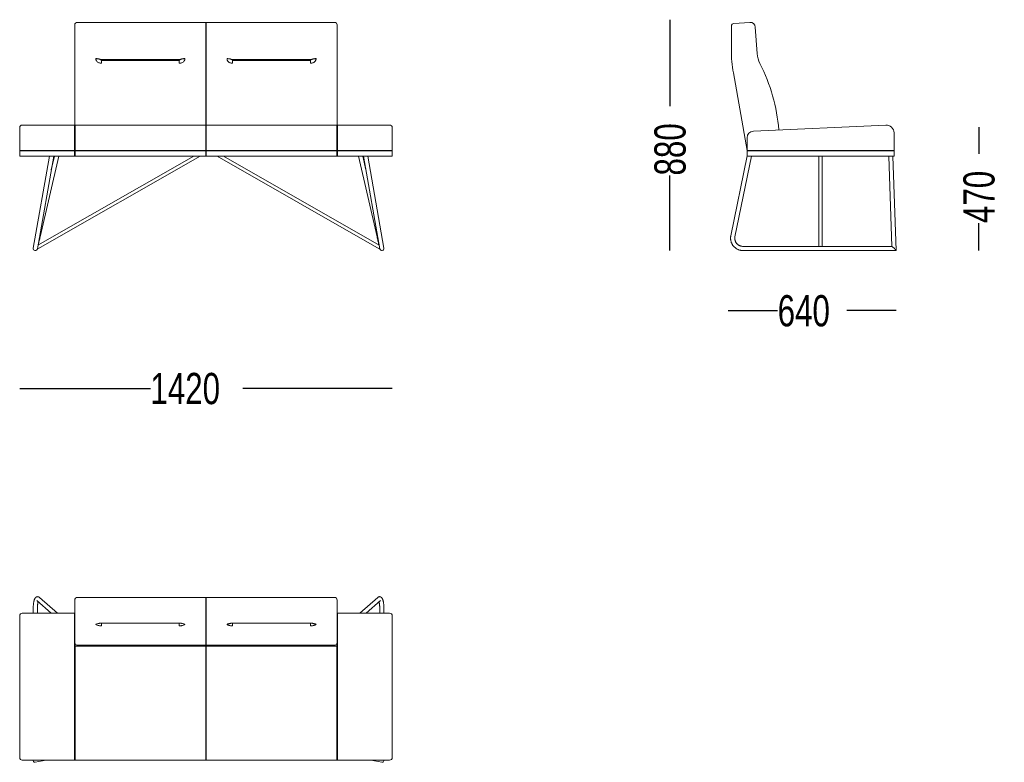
# Paper-space layout 'Blatt1' of a CAD drawing. Header units: millimetres. Extents: x 34 to 407, y 13 to 285.
# Tile 5 of 12: x 46 to 121, y 211 to 267. Entities that reach past the tile are written whole.
import ezdxf

# ---------------------------------------------------------------- set-up
doc = ezdxf.new("R2010")
doc.units = ezdxf.units.MM
doc.layers.add('MAßE', color=7, linetype='Continuous')
doc.styles.add('SLDTEXTSTYLE0', font='TXT', dxfattribs={"width": 0.75})
doc.dimstyles.new('SLDDIMSTYLE0', dxfattribs={"dimtxt": 2.38125, "dimasz": 2.38125, "dimexe": 0, "dimexo": 0.0625, "dimgap": 0.595313, "dimtad": 0, "dimdec": 1, "dimlfac": 50, "dimrnd": 1e-09, "dimzin": 12, "dimdsep": 46, "dimtxsty": 'SLDTEXTSTYLE0', "dimblk1": 'NONE', "dimblk2": 'NONE', "dimsah": 1, "dimcen": 0.09, "dimse1": 1, "dimse2": 1, "dimadec": 0, "dimazin": 3, "dimtfac": 1, "dimtdec": 1, "dimtofl": 0, "dimtmove": 0, "dimatfit": 3, "dimldrblk": 'NONE', "dimfxl": 1, "dimfrac": 2, "dimtolj": 1, "dimtzin": 12, "dimarcsym": 0})

# ---------------------------------------------------------------- blocks, each defined once
blk = doc.blocks.new('_D_3')
at = {"layer": 'MAßE'}
for p, q in [((46.064, 239.146), (56.027, 239.146)), ((74.464, 239.146), (63.065, 239.146))]:
    blk.add_line(p, q, dxfattribs=at)
at = {"layer": 'MAßE', "insert": (56.027, 240.323), "char_height": 2.3813, "attachment_point": 1, "style": 'SLDTEXTSTYLE0'}
blk.add_mtext('1420', dxfattribs=at)
blk = doc.blocks.new('_NONE')
blk = doc.blocks.new('_D_4')
at = {"layer": 'MAßE'}
for p, q in [((95.629, 267.246), (95.629, 260.647)), ((95.629, 249.646), (95.629, 255.368))]:
    blk.add_line(p, q, dxfattribs=at)
at = {"layer": 'MAßE', "insert": (94.451, 255.368), "char_height": 2.3813, "attachment_point": 1, "rotation": 90, "style": 'SLDTEXTSTYLE0'}
blk.add_mtext('880', dxfattribs=at)
blk = doc.blocks.new('_D_5')
at = {"layer": 'MAßE'}
for p, q in [((119.182, 259.046), (119.182, 257.021)), ((119.182, 249.646), (119.182, 251.743))]:
    blk.add_line(p, q, dxfattribs=at)
at = {"layer": 'MAßE', "insert": (118.004, 251.743), "char_height": 2.3813, "attachment_point": 1, "rotation": 90, "style": 'SLDTEXTSTYLE0'}
blk.add_mtext('470', dxfattribs=at)
blk = doc.blocks.new('_D_6')
at = {"layer": 'MAßE'}
for p, q in [((100.088, 245.074), (103.848, 245.074)), ((112.888, 245.074), (109.127, 245.074))]:
    blk.add_line(p, q, dxfattribs=at)
at = {"layer": 'MAßE', "insert": (103.848, 246.252), "char_height": 2.3813, "attachment_point": 1, "style": 'SLDTEXTSTYLE0'}
blk.add_mtext('640', dxfattribs=at)

psp = doc.layouts.new('Blatt1')

# ---------------------------------------------------------------- linework, layer by layer
at = {"color": 7, "linetype": 'Continuous', "lineweight": 15}
for p, q in [((50.2639, 266.6581), (50.2639, 266.8442)), ((50.2639, 264.6536), (50.2639, 266.6581)), ((60.2439, 267.0442), (50.4639, 267.0442)), ((60.2639, 267.0242), (60.2439, 267.0442)), ((60.2439, 266.6721), (60.2439, 267.0442)), ((60.2439, 264.6675), (60.2439, 266.6721)), ((60.2839, 267.0442), (60.2639, 267.0242)), ((60.2639, 267.0242), (60.2639, 266.6707)), ((60.2639, 266.6707), (60.2639, 264.6661)), ((70.0639, 267.0442), (60.2839, 267.0442)), ((60.2839, 266.6721), (60.2839, 267.0442)), ((60.2839, 264.6675), (60.2839, 266.6721)), ((70.2639, 266.6581), (70.2639, 266.8442)), ((70.2639, 264.6536), (70.2639, 266.6581)), ((100.3209, 264.9204), (100.3209, 266.759)), ((100.5069, 266.9585), (101.7175, 267.0432)), ((102.1444, 266.6721), (102.2846, 264.6675)), ((50.2639, 263.8089), (50.2639, 264.6536)), ((60.2439, 263.8996), (60.2439, 264.6675)), ((60.2639, 264.6661), (60.2639, 263.8905)), ((60.2839, 263.8996), (60.2839, 264.6675)), ((70.2639, 263.8089), (70.2639, 264.6536)), ((50.2639, 259.1973), (50.2639, 263.8089)), ((52.2753, 264.1524), (52.2762, 264.1514)), ((52.2939, 264.2055), (58.2339, 264.2055)), ((52.2939, 264.1455), (58.2339, 264.1455)), ((60.2439, 259.2173), (60.2439, 263.8996)), ((60.2639, 263.8905), (60.2639, 259.1973)), ((60.2839, 259.2173), (60.2839, 263.8996)), ((68.2339, 264.2055), (62.2939, 264.2055)), ((68.2339, 264.1455), (62.2939, 264.1455)), ((68.2516, 264.1514), (68.2525, 264.1524)), ((70.2639, 259.1973), (70.2639, 263.8089)), ((101.5164, 257.2652), (100.4728, 263.1839)), ((46.0639, 258.6173), (46.0639, 259.0173)), ((50.2439, 259.2173), (46.2639, 259.2173)), ((50.2639, 259.1973), (50.2439, 259.2173)), ((50.2439, 258.6173), (50.2439, 259.2173)), ((50.2839, 259.2173), (50.2639, 259.1973)), ((50.2639, 258.6173), (50.2639, 259.1973)), ((60.2439, 259.2173), (50.2839, 259.2173)), ((50.2839, 259.2173), (50.2839, 258.6173)), ((60.2639, 259.1973), (60.2439, 259.2173)), ((60.2439, 258.6173), (60.2439, 259.2173)), ((60.2839, 259.2173), (60.2639, 259.1973)), ((60.2639, 259.1973), (60.2639, 258.6173)), ((70.2439, 259.2173), (60.2839, 259.2173)), ((60.2839, 258.6173), (60.2839, 259.2173)), ((70.2639, 259.1973), (70.2439, 259.2173)), ((70.2439, 259.2173), (70.2439, 258.6173)), ((70.2839, 259.2173), (70.2639, 259.1973)), ((70.2639, 258.6173), (70.2639, 259.1973)), ((74.2639, 259.2173), (70.2839, 259.2173)), ((70.2839, 258.6173), (70.2839, 259.2173)), ((74.4639, 258.6173), (74.4639, 259.0173)), ((101.9969, 258.752), (112.0923, 259.2166)), ((46.0639, 257.2655), (46.0639, 258.6173)), ((50.2439, 257.2655), (50.2439, 258.6173)), ((50.2639, 257.2455), (50.2639, 258.6173)), ((50.2839, 258.6173), (50.2839, 257.2655)), ((60.2439, 257.2655), (60.2439, 258.6173)), ((60.2639, 258.6173), (60.2639, 257.2455)), ((60.2839, 257.2655), (60.2839, 258.6173)), ((70.2439, 258.6173), (70.2439, 257.2655)), ((70.2639, 257.2455), (70.2639, 258.6173)), ((70.2839, 257.2655), (70.2839, 258.6173)), ((74.4639, 257.2655), (74.4639, 258.6173)), ((101.5199, 257.2628), (101.5199, 258.2525)), ((112.7199, 258.6173), (112.7199, 257.2655)), ((46.2439, 257.2655), (46.0639, 257.2655)), ((46.0639, 257.2655), (46.0839, 257.2455)), ((46.0639, 256.8455), (46.0639, 257.2455)), ((46.0639, 257.2455), (46.2639, 257.2455)), ((46.2639, 256.8455), (46.0639, 256.8455)), ((46.2439, 257.2655), (46.2448, 257.2646)), ((46.2639, 257.2455), (46.2448, 257.2646)), ((46.2639, 257.2655), (50.2439, 257.2655)), ((46.2639, 257.2455), (50.2439, 257.2455)), ((46.2639, 256.8455), (50.2439, 256.8455)), ((48.3303, 256.8455), (47.0939, 249.8333)), ((47.409, 249.7777), (48.6553, 256.8455)), ((47.4499, 249.7807), (59.8157, 256.8455)), ((59.3319, 256.8455), (47.4592, 250.0624)), ((47.6223, 250.7006), (49.041, 256.8455)), ((48.7126, 256.8455), (48.4701, 255.7951)), ((50.2639, 257.2455), (50.2439, 257.2655)), ((50.2439, 257.2455), (50.2439, 256.8455)), ((50.2639, 257.2455), (50.2439, 257.2455)), ((50.2639, 256.8455), (50.2439, 256.8455)), ((50.2639, 257.2455), (50.2839, 257.2655)), ((50.2639, 257.2455), (50.2639, 256.8455)), ((50.2639, 257.2455), (50.2839, 257.2455)), ((50.2639, 256.8455), (50.2839, 256.8455)), ((50.2839, 257.2655), (60.2439, 257.2655)), ((50.2839, 257.2455), (50.2839, 256.8455)), ((50.2839, 257.2455), (60.2439, 257.2455)), ((50.2839, 256.8455), (60.2439, 256.8455)), ((60.2439, 257.2655), (60.2639, 257.2455)), ((60.2439, 257.2455), (60.2439, 256.8455)), ((60.2439, 257.2455), (60.2639, 257.2455)), ((60.2439, 256.8455), (60.2639, 256.8455)), ((60.2839, 257.2655), (60.2639, 257.2455)), ((60.2639, 257.2455), (60.2639, 256.8455)), ((60.2839, 257.2455), (60.2639, 257.2455)), ((60.2839, 256.8455), (60.2639, 256.8455)), ((70.2439, 257.2655), (60.2839, 257.2655)), ((60.2839, 257.2455), (60.2839, 256.8455)), ((70.2439, 257.2455), (60.2839, 257.2455)), ((70.2439, 256.8455), (60.2839, 256.8455)), ((61.1121, 256.8455), (73.4779, 249.7807)), ((73.4686, 250.0624), (61.5959, 256.8455)), ((70.2639, 257.2455), (70.2439, 257.2655)), ((70.2439, 257.2455), (70.2439, 256.8455)), ((70.2639, 257.2455), (70.2439, 257.2455)), ((70.2639, 256.8455), (70.2439, 256.8455)), ((70.2639, 257.2455), (70.2839, 257.2655)), ((70.2639, 257.2455), (70.2639, 256.8455)), ((70.2639, 257.2455), (70.2839, 257.2455)), ((70.2639, 256.8455), (70.2839, 256.8455)), ((74.2639, 257.2655), (70.2839, 257.2655)), ((70.2839, 257.2455), (70.2839, 256.8455)), ((74.2639, 257.2455), (70.2839, 257.2455)), ((74.2639, 256.8455), (70.2839, 256.8455)), ((71.8868, 256.8455), (73.3055, 250.7006)), ((72.4578, 255.7951), (72.2153, 256.8455)), ((72.2726, 256.8455), (73.5188, 249.7777)), ((73.8339, 249.8333), (72.5975, 256.8455)), ((74.2639, 257.2455), (74.283, 257.2646)), ((74.4639, 257.2455), (74.2639, 257.2455)), ((74.2639, 256.8455), (74.4639, 256.8455)), ((74.2839, 257.2655), (74.283, 257.2646)), ((74.2839, 257.2655), (74.4639, 257.2655)), ((74.4639, 257.2655), (74.4439, 257.2455)), ((74.4639, 256.8455), (74.4639, 257.2455)), ((101.5199, 256.8627), (100.28, 250.7685)), ((100.5936, 250.7047), (101.843, 256.8455)), ((101.5199, 256.8455), (101.5199, 257.2455)), ((101.5199, 257.2455), (101.7199, 257.2455)), ((101.7199, 256.8455), (101.5199, 256.8455)), ((101.5206, 257.2623), (101.5299, 257.2558)), ((101.5209, 257.2655), (101.5299, 257.2558)), ((101.7199, 257.2655), (101.5209, 257.2655)), ((112.5199, 257.2655), (101.7199, 257.2655)), ((112.5199, 257.2455), (101.7199, 257.2455)), ((101.7199, 256.8455), (112.5199, 256.8455)), ((106.9999, 256.8455), (106.9999, 249.9655)), ((107.2399, 249.9655), (107.2399, 256.8455)), ((112.3161, 256.8455), (112.5563, 249.9655)), ((112.7189, 257.2655), (112.5199, 257.2655)), ((112.5199, 257.2455), (112.7199, 257.2455)), ((112.7199, 256.8455), (112.5199, 256.8455)), ((112.8876, 249.6481), (112.6363, 256.8455)), ((112.7189, 257.2655), (112.6999, 257.2455)), ((112.6999, 257.2455), (112.719, 257.2646)), ((112.7199, 257.2455), (112.7199, 256.8455)), ((112.5589, 249.9655), (101.2215, 249.9655)), ((101.2215, 249.6455), (112.8851, 249.6455)), ((47.3606, 222.971), (48.4535, 222.0079)), ((48.9375, 222.0079), (47.5722, 223.2111)), ((50.2639, 221.7964), (50.2639, 223.007)), ((50.4639, 223.207), (60.2439, 223.207)), ((60.2439, 223.0209), (60.2439, 223.207)), ((60.2439, 223.207), (60.2639, 223.187)), ((60.2439, 221.8104), (60.2439, 223.0209)), ((60.2839, 223.207), (60.2639, 223.187)), ((60.2639, 223.187), (60.2639, 223.0195)), ((60.2639, 223.0195), (60.2639, 221.809)), ((60.2839, 223.0209), (60.2839, 223.207)), ((70.0639, 223.207), (60.2839, 223.207)), ((60.2839, 221.8104), (60.2839, 223.0209)), ((70.2639, 221.7964), (70.2639, 223.007)), ((73.3556, 223.2111), (71.9904, 222.0079)), ((72.4744, 222.0079), (73.5672, 222.971)), ((47.0915, 222.3063), (47.0915, 222.0079)), ((47.4115, 222.0079), (47.4115, 222.3063)), ((73.5164, 222.3063), (73.5164, 222.0079)), ((73.8364, 222.0079), (73.8364, 222.3063)), ((46.0639, 221.5217), (46.0639, 221.8079)), ((46.0639, 211.4263), (46.0639, 221.5217)), ((46.2639, 222.0079), (50.2439, 222.0079)), ((50.2439, 221.5309), (50.2439, 222.0079)), ((50.2439, 222.0079), (50.2639, 221.9879)), ((50.2439, 222.0079), (50.2639, 222.0079)), ((50.2439, 211.4355), (50.2439, 221.5309)), ((50.2639, 221.583), (50.2639, 221.7964)), ((50.2639, 221.4428), (50.2639, 221.583)), ((60.2439, 221.3834), (60.2439, 221.8104)), ((60.2639, 221.809), (60.2639, 221.4034)), ((60.2839, 221.3834), (60.2839, 221.8104)), ((70.2839, 222.0079), (70.2639, 221.9879)), ((70.2639, 222.0079), (70.2839, 222.0079)), ((70.2639, 221.583), (70.2639, 221.7964)), ((70.2639, 221.4428), (70.2639, 221.583)), ((70.2839, 221.5309), (70.2839, 222.0079)), ((74.2639, 222.0079), (70.2839, 222.0079)), ((70.2839, 211.4355), (70.2839, 221.5309)), ((74.4639, 221.5217), (74.4639, 221.8079)), ((74.4639, 211.4263), (74.4639, 221.5217)), ((50.2639, 221.2087), (50.2639, 221.4428)), ((50.2639, 219.7916), (50.2639, 221.2087)), ((52.2939, 221.2371), (58.2339, 221.2371)), ((60.2439, 221.2433), (60.2439, 221.3834)), ((60.2439, 221.0304), (60.2439, 221.2433)), ((60.2439, 219.5612), (60.2439, 221.0304)), ((60.2639, 221.4034), (60.2639, 221.2632)), ((60.2639, 221.2632), (60.2639, 221.0483)), ((60.2639, 221.0483), (60.2639, 219.5803)), ((60.2839, 221.2433), (60.2839, 221.3834)), ((60.2839, 221.0304), (60.2839, 221.2433)), ((60.2839, 219.5612), (60.2839, 221.0304)), ((62.2939, 221.2371), (68.2339, 221.2371)), ((70.2639, 221.2087), (70.2639, 221.4428)), ((70.2639, 219.7916), (70.2639, 221.2087)), ((50.2639, 219.7916), (50.2639, 219.298)), ((50.2839, 219.4898), (50.2639, 219.4698)), ((50.2639, 211.4346), (50.2639, 219.298)), ((50.2839, 219.6739), (50.2839, 219.5157)), ((50.2839, 219.5157), (50.2839, 219.4898)), ((60.2439, 219.4898), (50.2839, 219.4898)), ((50.2839, 219.4898), (50.2839, 219.299)), ((50.2839, 219.299), (50.2839, 211.4355)), ((50.4639, 219.5612), (60.2439, 219.5612)), ((60.2639, 219.5803), (60.2439, 219.5612)), ((60.2439, 219.5157), (60.2439, 219.5612)), ((60.2439, 219.4898), (60.2439, 219.5157)), ((60.2639, 219.4698), (60.2439, 219.4898)), ((60.2439, 219.299), (60.2439, 219.4898)), ((60.2439, 211.4355), (60.2439, 219.299)), ((60.2639, 219.5803), (60.2839, 219.5612)), ((60.2639, 219.5803), (60.2639, 219.5148)), ((60.2639, 219.5148), (60.2639, 219.4698)), ((60.2839, 219.4898), (60.2639, 219.4698)), ((60.2639, 219.4698), (60.2639, 219.298)), ((60.2639, 219.298), (60.2639, 211.4346)), ((70.0639, 219.5612), (60.2839, 219.5612)), ((60.2839, 219.5157), (60.2839, 219.5612)), ((60.2839, 219.4898), (60.2839, 219.5157)), ((70.2439, 219.4898), (60.2839, 219.4898)), ((60.2839, 219.299), (60.2839, 219.4898)), ((60.2839, 211.4355), (60.2839, 219.299)), ((70.2439, 219.6739), (70.2439, 219.5157)), ((70.2439, 219.5157), (70.2439, 219.4898)), ((70.2639, 219.4698), (70.2439, 219.4898)), ((70.2439, 219.4898), (70.2439, 219.299)), ((70.2439, 219.299), (70.2439, 211.4355)), ((70.2639, 219.7916), (70.2639, 219.298)), ((70.2639, 211.4346), (70.2639, 219.298)), ((46.0639, 211.0079), (46.0639, 211.4263)), ((50.2439, 210.8079), (50.2439, 211.4355)), ((50.2639, 210.8279), (50.2639, 211.4346)), ((50.2839, 211.4355), (50.2839, 210.8079)), ((60.2439, 210.8079), (60.2439, 211.4355)), ((60.2639, 211.4346), (60.2639, 210.8279)), ((60.2839, 210.8079), (60.2839, 211.4355)), ((70.2439, 211.4355), (70.2439, 210.8079)), ((70.2639, 210.8279), (70.2639, 211.4346)), ((70.2839, 210.8079), (70.2839, 211.4355)), ((74.4639, 211.0079), (74.4639, 211.4263)), ((46.2639, 210.8079), (50.2439, 210.8079)), ((47.0915, 210.8079), (47.0915, 210.7771)), ((47.2543, 210.6433), (48.0857, 210.8079)), ((50.2439, 210.8079), (50.2639, 210.8279)), ((50.2639, 210.8279), (50.2839, 210.8079)), ((60.2439, 210.8079), (50.2839, 210.8079)), ((60.2439, 210.8079), (60.2639, 210.8279)), ((60.2839, 210.8079), (60.2639, 210.8279)), ((60.2839, 210.8079), (70.2439, 210.8079)), ((70.2639, 210.8279), (70.2439, 210.8079)), ((70.2839, 210.8079), (70.2639, 210.8279)), ((74.2639, 210.8079), (70.2839, 210.8079)), ((72.8422, 210.8079), (73.6735, 210.6433)), ((73.8364, 210.7771), (73.8364, 210.8079))]:
    psp.add_line(p, q, dxfattribs=at)
at = {"color": 7, "linetype": 'Continuous', "lineweight": 15, "flags": 128}
for points in [[(101.5199, 257.2628), (101.5196, 257.263), (101.5164, 257.2652)], [(101.5299, 257.2558), (101.5329, 257.2537), (101.5378, 257.2503), (101.5446, 257.2455)], [(112.7199, 257.2655), (112.7198, 257.2654), (112.7195, 257.2651), (112.719, 257.2646)], [(47.4774, 250.0728), (47.4873, 250.1157), (47.5024, 250.1813), (47.5184, 250.2504), (47.535, 250.3224), (47.5521, 250.3966), (47.5696, 250.4722), (47.5872, 250.5486), (47.6049, 250.625), (47.6223, 250.7006)], [(73.3055, 250.7006), (73.323, 250.625), (73.3406, 250.5486), (73.3582, 250.4722), (73.3757, 250.3966), (73.3928, 250.3224), (73.4094, 250.2504), (73.4254, 250.1813), (73.4405, 250.1157), (73.4505, 250.0728)], [(47.4074, 249.7695), (47.4082, 249.7733), (47.4108, 249.7845), (47.4151, 249.8031), (47.4211, 249.8288), (47.4214, 249.8305)], [(47.4499, 249.7807), (47.448, 249.784), (47.4426, 249.7936), (47.4338, 249.8089), (47.4223, 249.8291), (47.4191, 249.8347)], [(73.4779, 249.7807), (73.4798, 249.784), (73.4853, 249.7936), (73.494, 249.8089), (73.5055, 249.8291), (73.5088, 249.8347)], [(73.5064, 249.8305), (73.5068, 249.8288), (73.5127, 249.8031), (73.517, 249.7845), (73.5196, 249.7733), (73.5205, 249.7695)]]:
    psp.add_lwpolyline(points, dxfattribs=at)
at = {"color": 7, "linetype": 'Continuous', "lineweight": 15}
for centre, radius, start, end in [((50.4639, 266.8442), 0.2, 90, 180), ((70.0639, 266.8442), 0.2, 0, 90), ((100.5209, 266.759), 0.2, 94, 180), ((101.7454, 266.6442), 0.4, 4, 94), ((110.3209, 264.9204), 10, 180, 190), ((104.2797, 264.807), 2, 184, 206.982115), ((52.2939, 264.1755), 0.03, 90, 180), ((58.2339, 264.1755), 0.03, 0, 90), ((62.2939, 264.1755), 0.03, 90, 180), ((68.2339, 264.1755), 0.03, 0, 90), ((90.3509, 257.7154), 13.6302, 4.737492, 26.982115), ((46.2639, 259.0173), 0.2, 90, 180), ((74.2639, 259.0173), 0.2, 0, 90), ((112.1199, 258.6173), 0.6, 0, 92.635218), ((102.0199, 258.2525), 0.5, 92.635218, 180), ((46.2639, 257.0655), 0.2, 90, 95.476392), ((74.2639, 257.0655), 0.2, 84.523608, 90), ((101.8419, 257.7218), 0.5607, 234.944514, 235.032416), ((101.7199, 257.2455), 0.2, 174.26083, 175.189779), ((112.5199, 257.2455), 0.2, 5.476392, 5.73917), ((107.1199, 249.8563), 0.1331, 55.177739, 124.822261), ((47.2515, 249.8055), 0.16, 170, 260), ((47.2515, 249.8055), 0.16, 260, 350), ((73.6764, 249.8055), 0.16, 190, 280), ((73.6764, 249.8055), 0.16, 280, 10), ((50.4639, 223.007), 0.2, 90, 180), ((70.0639, 223.007), 0.2, 0, 90), ((46.2639, 221.8079), 0.2, 90, 180), ((74.2639, 221.8079), 0.2, 0, 90), ((50.4639, 219.7612), 0.2, 205.882977, 270.013461), ((70.064, 219.7612), 0.2, 269.986539, 334.117023), ((46.2639, 211.0079), 0.2, 180, 270), ((74.2639, 211.0079), 0.2, 270, 0)]:
    psp.add_arc(centre, radius, start, end, dxfattribs=at)
for centre, major_axis, ratio, start_param, end_param in [((112.722, 249.8055), (0.165, -0.1593), 0.0874362, 6.1928887, 9.3344814), ((47.2515, 210.8058), (0.1121, 0.1365), 0.8362752, 2.1599871, 3.7434705), ((47.2515, 210.8058), (0.1121, 0.1365), 0.8362752, 3.7434705, 3.9359782), ((73.6764, 210.8058), (-0.1121, 0.1365), 0.8362752, 2.3472071, 2.5397148), ((73.6764, 210.8058), (-0.1121, 0.1365), 0.8362752, 2.5397148, 4.1231982)]:
    psp.add_ellipse(centre, major_axis=major_axis, ratio=ratio, start_param=start_param, end_param=end_param, dxfattribs=at)
for points, knots in [([(51.931, 264.0886), (51.9209, 264.1031), (51.901, 264.1317), (51.8815, 264.1795), (51.8704, 264.2294), (51.8709, 264.2636), (51.8711, 264.2808)], [0, 0, 0, 0, 0.2587164, 0.5066645, 0.7512074, 1, 1, 1, 1]), ([(52.2639, 264.1755), (52.2586, 264.1817), (52.2479, 264.1941), (52.2173, 264.2121), (52.1773, 264.229), (52.1278, 264.2443), (52.0707, 264.2576), (52.0076, 264.2683), (51.9404, 264.2765), (51.8942, 264.2793), (51.8711, 264.2808)], [0, 0, 0, 0, 0.125, 0.2500004, 0.3750002, 0.5000001, 0.6249999, 0.7499998, 0.8750001, 1, 1, 1, 1]), ([(58.6567, 264.2808), (58.6336, 264.2793), (58.5874, 264.2765), (58.5202, 264.2683), (58.4571, 264.2576), (58.4, 264.2443), (58.3505, 264.229), (58.3105, 264.2121), (58.28, 264.1941), (58.2693, 264.1817), (58.2639, 264.1755)], [0, 0, 0, 0, 0.125, 0.25, 0.3749999, 0.4999998, 0.6249998, 0.7499995, 0.8749998, 1, 1, 1, 1]), ([(58.6567, 264.2808), (58.657, 264.2636), (58.6574, 264.2294), (58.6463, 264.1795), (58.6268, 264.1317), (58.607, 264.1031), (58.5968, 264.0886)], [0, 0, 0, 0, 0.2487925, 0.4933354, 0.7412833, 1, 1, 1, 1]), ([(61.8711, 264.2808), (61.8709, 264.2636), (61.8704, 264.2294), (61.8815, 264.1795), (61.901, 264.1317), (61.9209, 264.1031), (61.931, 264.0886)], [0, 0, 0, 0, 0.2487925, 0.4933354, 0.7412833, 1, 1, 1, 1]), ([(61.8711, 264.2808), (61.8942, 264.2793), (61.9404, 264.2765), (62.0076, 264.2683), (62.0707, 264.2576), (62.1278, 264.2443), (62.1773, 264.229), (62.2173, 264.2121), (62.2479, 264.1941), (62.2586, 264.1817), (62.2639, 264.1755)], [0, 0, 0, 0, 0.125, 0.25, 0.3749999, 0.4999998, 0.6249998, 0.7499995, 0.8749998, 1, 1, 1, 1]), ([(68.2639, 264.1755), (68.2693, 264.1817), (68.28, 264.1941), (68.3105, 264.2121), (68.3505, 264.229), (68.4, 264.2443), (68.4571, 264.2576), (68.5202, 264.2683), (68.5874, 264.2765), (68.6336, 264.2793), (68.6567, 264.2808)], [0, 0, 0, 0, 0.125, 0.2500004, 0.3750002, 0.5000001, 0.6249999, 0.7499998, 0.8750001, 1, 1, 1, 1]), ([(68.5968, 264.0886), (68.607, 264.1031), (68.6268, 264.1317), (68.6463, 264.1795), (68.6574, 264.2294), (68.657, 264.2636), (68.6567, 264.2808)], [0, 0, 0, 0, 0.2587164, 0.5066645, 0.7512074, 1, 1, 1, 1]), ([(52.2939, 263.9224), (52.2587, 263.9244), (52.1885, 263.9283), (52.0887, 263.9624), (51.9982, 264.0132), (51.9532, 264.0636), (51.931, 264.0886)], [0, 0, 0, 0, 0.2503513, 0.4997664, 0.7529463, 1, 1, 1, 1]), ([(52.2639, 264.1755), (52.2642, 264.172), (52.2647, 264.1663), (52.2675, 264.1613), (52.2686, 264.1594)], [0, 0, 0, 0, 0.6201818, 1, 1, 1, 1]), ([(52.2686, 264.1594), (52.2706, 264.1564), (52.2728, 264.1532), (52.2762, 264.1514), (52.2764, 264.1513)], [0, 0, 0, 0, 0.9285707, 1, 1, 1, 1]), ([(52.2822, 264.1479), (52.2816, 264.1484), (52.2808, 264.149), (52.2793, 264.1501), (52.2787, 264.1505), (52.2784, 264.1507), (52.2783, 264.1508), (52.2782, 264.1508), (52.2781, 264.1509), (52.278, 264.151), (52.2778, 264.151), (52.2776, 264.1512), (52.2771, 264.1515), (52.2763, 264.1517), (52.2761, 264.1516), (52.2759, 264.1516)], [0, 0, 0, 0, 0.3808338, 0.4752882, 0.4993723, 0.5032564, 0.5064629, 0.5091793, 0.5117502, 0.5145708, 0.5179323, 0.5268851, 0.5556071, 0.660015, 1, 1, 1, 1]), ([(52.2823, 264.1482), (52.283, 264.1478), (52.2865, 264.1458), (52.2907, 264.1456), (52.2939, 264.1455)], [0, 0, 0, 0, 0.2135329, 1, 1, 1, 1]), ([(52.2939, 263.9224), (52.2939, 263.9544), (52.2939, 264.0183), (52.2939, 264.0891), (52.2939, 264.1366), (52.2939, 264.1425), (52.2939, 264.1455)], [0, 0, 0, 0, 0.2500001, 0.4999999, 0.7499998, 1, 1, 1, 1]), ([(58.2339, 264.1455), (58.2375, 264.1456), (58.2417, 264.1458), (58.2451, 264.1478), (58.2456, 264.1481)], [0, 0, 0, 0, 0.8732641, 1, 1, 1, 1]), ([(58.2339, 263.9224), (58.2339, 263.9544), (58.2339, 264.0183), (58.2339, 264.0891), (58.2339, 264.1366), (58.2339, 264.1425), (58.2339, 264.1455)], [0, 0, 0, 0, 0.2500001, 0.4999999, 0.7499998, 1, 1, 1, 1]), ([(58.5968, 264.0886), (58.5746, 264.0636), (58.5297, 264.0132), (58.4391, 263.9624), (58.3394, 263.9283), (58.2691, 263.9244), (58.2339, 263.9224)], [0, 0, 0, 0, 0.2470531, 0.5002339, 0.7496489, 1, 1, 1, 1]), ([(58.252, 264.1516), (58.2518, 264.1516), (58.2515, 264.1518), (58.2508, 264.1514), (58.2503, 264.1512), (58.25, 264.151), (58.2499, 264.151), (58.2498, 264.1509), (58.2497, 264.1508), (58.2495, 264.1508), (58.2494, 264.1507), (58.2492, 264.1505), (58.2485, 264.1501), (58.2471, 264.149), (58.2463, 264.1484), (58.2456, 264.1479)], [0, 0, 0, 0, 0.3399093, 0.4443189, 0.4730498, 0.4820139, 0.4853714, 0.4881895, 0.4907605, 0.4934831, 0.4966802, 0.5005611, 0.5246607, 0.6191175, 1, 1, 1, 1]), ([(58.2518, 264.1518), (58.2523, 264.152), (58.2554, 264.1537), (58.2575, 264.1568), (58.2592, 264.1594)], [0, 0, 0, 0, 0.1438979, 1, 1, 1, 1]), ([(58.2592, 264.1594), (58.2609, 264.1626), (58.2635, 264.1677), (58.2638, 264.1734), (58.2639, 264.1755)], [0, 0, 0, 0, 0.62136809, 1, 1, 1, 1]), ([(61.931, 264.0886), (61.9532, 264.0636), (61.9982, 264.0132), (62.0887, 263.9624), (62.1885, 263.9283), (62.2587, 263.9244), (62.2939, 263.9224)], [0, 0, 0, 0, 0.2470531, 0.5002339, 0.7496489, 1, 1, 1, 1]), ([(62.2686, 264.1594), (62.267, 264.1626), (62.2643, 264.1677), (62.264, 264.1734), (62.2639, 264.1755)], [0, 0, 0, 0, 0.62136809, 1, 1, 1, 1]), ([(62.2765, 264.1514), (62.2759, 264.1518), (62.2725, 264.1536), (62.2704, 264.1568), (62.2686, 264.1594)], [0, 0, 0, 0, 0.1898579, 1, 1, 1, 1]), ([(62.2822, 264.1479), (62.2816, 264.1484), (62.2808, 264.149), (62.2793, 264.1501), (62.2787, 264.1505), (62.2784, 264.1507), (62.2783, 264.1508), (62.2782, 264.1508), (62.2781, 264.1509), (62.278, 264.151), (62.2778, 264.151), (62.2776, 264.1512), (62.2771, 264.1514), (62.2763, 264.1518), (62.2761, 264.1516), (62.2759, 264.1516)], [0, 0, 0, 0, 0.3808825, 0.4753393, 0.4994389, 0.5033198, 0.5065169, 0.5092395, 0.5118105, 0.5146286, 0.5179861, 0.5269502, 0.5556811, 0.6600907, 1, 1, 1, 1]), ([(62.2939, 264.1455), (62.2903, 264.1456), (62.2861, 264.1458), (62.2827, 264.1478), (62.2823, 264.1481)], [0, 0, 0, 0, 0.8732641, 1, 1, 1, 1]), ([(62.2939, 263.9224), (62.2939, 263.9544), (62.2939, 264.0183), (62.2939, 264.0891), (62.2939, 264.1366), (62.2939, 264.1425), (62.2939, 264.1455)], [0, 0, 0, 0, 0.2500001, 0.4999999, 0.7499998, 1, 1, 1, 1]), ([(68.2455, 264.1482), (68.2448, 264.1478), (68.2413, 264.1458), (68.2372, 264.1456), (68.2339, 264.1455)], [0, 0, 0, 0, 0.2135329, 1, 1, 1, 1]), ([(68.2339, 263.9224), (68.2339, 263.9544), (68.2339, 264.0183), (68.2339, 264.0891), (68.2339, 264.1366), (68.2339, 264.1425), (68.2339, 264.1455)], [0, 0, 0, 0, 0.2500001, 0.4999999, 0.7499998, 1, 1, 1, 1]), ([(68.2339, 263.9224), (68.2691, 263.9244), (68.3394, 263.9283), (68.4391, 263.9624), (68.5297, 264.0132), (68.5746, 264.0636), (68.5968, 264.0886)], [0, 0, 0, 0, 0.2503513, 0.4997664, 0.7529463, 1, 1, 1, 1]), ([(68.252, 264.1516), (68.2518, 264.1516), (68.2515, 264.1517), (68.2508, 264.1515), (68.2503, 264.1512), (68.25, 264.151), (68.2499, 264.151), (68.2498, 264.1509), (68.2497, 264.1508), (68.2495, 264.1508), (68.2494, 264.1507), (68.2492, 264.1505), (68.2485, 264.1501), (68.2471, 264.149), (68.2463, 264.1484), (68.2456, 264.1479)], [0, 0, 0, 0, 0.339985, 0.4443929, 0.4731149, 0.4820677, 0.4854292, 0.4882498, 0.4908207, 0.4935371, 0.4967436, 0.5006277, 0.5247118, 0.6191662, 1, 1, 1, 1]), ([(68.2592, 264.1594), (68.2572, 264.1564), (68.2552, 264.1533), (68.252, 264.1516), (68.2519, 264.1516)], [0, 0, 0, 0, 0.9811929, 1, 1, 1, 1]), ([(68.2639, 264.1755), (68.2636, 264.172), (68.2631, 264.1663), (68.2603, 264.1613), (68.2592, 264.1594)], [0, 0, 0, 0, 0.6201818, 1, 1, 1, 1]), ([(100.28, 250.7685), (100.2773, 250.754), (100.2699, 250.7146), (100.2628, 250.6494), (100.2605, 250.5731), (100.2647, 250.4969), (100.2752, 250.4213), (100.2918, 250.3468), (100.3146, 250.2738), (100.3434, 250.2029), (100.3779, 250.1346), (100.4179, 250.0691), (100.4633, 250.0071), (100.5137, 249.9488), (100.5687, 249.8948), (100.628, 249.8453), (100.6913, 249.8006), (100.758, 249.7611), (100.8278, 249.727), (100.9002, 249.6986), (100.9748, 249.676), (101.051, 249.6594), (101.1269, 249.6491), (101.184, 249.6458), (101.2151, 249.6456), (101.2215, 249.6455)], [0, 0, 0, 0, 0.026508, 0.0723469, 0.1181877, 0.1640228, 0.2098553, 0.2556884, 0.301526, 0.3473716, 0.3932285, 0.4390997, 0.4849871, 0.5308929, 0.5768186, 0.6227643, 0.6687301, 0.714716, 0.7607207, 0.8067435, 0.8527818, 0.8988345, 0.9448988, 0.9885606, 1, 1, 1, 1]), ([(101.2215, 249.9655), (101.2115, 249.9657), (101.1804, 249.9661), (101.1283, 249.9712), (101.066, 249.983), (101.0053, 250.0009), (100.9467, 250.0244), (100.8909, 250.0534), (100.8382, 250.0877), (100.7893, 250.1268), (100.7446, 250.1704), (100.7046, 250.2181), (100.6697, 250.2693), (100.6401, 250.3237), (100.6162, 250.3807), (100.5983, 250.4398), (100.5865, 250.5003), (100.5809, 250.5616), (100.5817, 250.6232), (100.5871, 250.671), (100.5923, 250.6979), (100.5936, 250.7047)], [0, 0, 0, 0, 0.0265244, 0.0823571, 0.1382061, 0.1940636, 0.2499399, 0.3058454, 0.3617893, 0.4177814, 0.4738301, 0.5299413, 0.58612, 0.6423683, 0.6986852, 0.755066, 0.811503, 0.8679847, 0.924497, 0.9810232, 1, 1, 1, 1]), ([(47.5722, 223.2111), (47.5641, 223.2178), (47.5478, 223.2311), (47.5189, 223.2474), (47.4874, 223.2593), (47.4533, 223.2661), (47.4178, 223.2669), (47.3828, 223.2613), (47.3504, 223.2503), (47.3212, 223.2349), (47.2948, 223.2156), (47.2708, 223.1926), (47.2486, 223.1655), (47.2272, 223.1326), (47.2064, 223.0923), (47.1867, 223.0442), (47.1689, 222.9898), (47.1534, 222.932), (47.1402, 222.8717), (47.1287, 222.8089), (47.1188, 222.7436), (47.1105, 222.676), (47.1037, 222.6063), (47.0984, 222.5348), (47.0945, 222.4619), (47.0922, 222.3894), (47.0915, 222.3374), (47.0915, 222.3101), (47.0915, 222.3063)], [0, 0, 0, 0, 0.0296403, 0.0590619, 0.0874256, 0.1152652, 0.1451205, 0.174098, 0.2025952, 0.231266, 0.2608832, 0.2924374, 0.3272763, 0.3672203, 0.4141988, 0.4676845, 0.5214914, 0.5728314, 0.6222946, 0.6705304, 0.7179544, 0.7648262, 0.8113149, 0.8575362, 0.9035735, 0.9494901, 0.9929078, 1, 1, 1, 1]), ([(73.8364, 222.3063), (73.8363, 222.3193), (73.8362, 222.3571), (73.8349, 222.4194), (73.8319, 222.4927), (73.8274, 222.5648), (73.8215, 222.6351), (73.8141, 222.7035), (73.8053, 222.7694), (73.7951, 222.8325), (73.7833, 222.8927), (73.7699, 222.9498), (73.7546, 223.0039), (73.7369, 223.0553), (73.7167, 223.1025), (73.6945, 223.1431), (73.671, 223.1765), (73.6465, 223.2035), (73.6203, 223.2257), (73.5917, 223.2435), (73.5607, 223.2567), (73.5268, 223.265), (73.4913, 223.2673), (73.4557, 223.2632), (73.4227, 223.2533), (73.3927, 223.2388), (73.3708, 223.224), (73.3593, 223.2142), (73.3556, 223.2111)], [0, 0, 0, 0, 0.0241158, 0.0699352, 0.115796, 0.161732, 0.2077933, 0.2540401, 0.3005498, 0.3474271, 0.3948202, 0.442949, 0.4921519, 0.5429678, 0.5962255, 0.6459187, 0.687013, 0.7223815, 0.7542917, 0.7840918, 0.812667, 0.8406004, 0.8707434, 0.8998908, 0.928446, 0.9570124, 0.9863315, 1, 1, 1, 1]), ([(47.4115, 222.3063), (47.4115, 222.3182), (47.4116, 222.3527), (47.4128, 222.4097), (47.4155, 222.4765), (47.4196, 222.5416), (47.4249, 222.6045), (47.4313, 222.6645), (47.4389, 222.721), (47.4473, 222.7734), (47.4565, 222.8206), (47.4641, 222.8546), (47.4686, 222.8708), (47.4697, 222.8749)], [0, 0, 0, 0, 0.0542017, 0.1573729, 0.2604678, 0.3633508, 0.4659022, 0.5679794, 0.6694058, 0.7699568, 0.8693415, 0.967176, 1, 1, 1, 1]), ([(73.4581, 222.8749), (73.4598, 222.8686), (73.4647, 222.8504), (73.4726, 222.8145), (73.4815, 222.7679), (73.4897, 222.7161), (73.497, 222.6602), (73.5033, 222.6006), (73.5085, 222.538), (73.5125, 222.4731), (73.5151, 222.4065), (73.5162, 222.3506), (73.5163, 222.3171), (73.5164, 222.3063)], [0, 0, 0, 0, 0.0490844, 0.1436462, 0.2405814, 0.3393225, 0.4394222, 0.5405366, 0.6424011, 0.7448097, 0.8476004, 0.9506391, 1, 1, 1, 1]), ([(51.931, 221.1146), (51.9209, 221.1202), (51.901, 221.1309), (51.8815, 221.1474), (51.8704, 221.1632), (51.8709, 221.1728), (51.8711, 221.1777)], [0, 0, 0, 0, 0.2587164, 0.5066645, 0.7512074, 1, 1, 1, 1]), ([(52.0734, 221.2285), (52.0722, 221.2277), (52.0521, 221.2143), (52.0072, 221.1978), (51.9405, 221.1799), (51.8943, 221.1784), (51.8711, 221.1777)], [0, 0, 0, 0, 0.0211373, 0.3474245, 0.6737127, 1, 1, 1, 1]), ([(52.2939, 221.0419), (52.2587, 221.0429), (52.1885, 221.0448), (52.0887, 221.0612), (51.9982, 221.0845), (51.9532, 221.1047), (51.931, 221.1146)], [0, 0, 0, 0, 0.2503513, 0.4997664, 0.7529463, 1, 1, 1, 1]), ([(52.044, 221.2243), (52.044, 221.2243), (52.044, 221.2243), (52.0501, 221.2255), (52.0617, 221.2272), (52.0795, 221.2293), (52.1036, 221.2314), (52.1335, 221.2334), (52.1687, 221.235), (52.2087, 221.2362), (52.251, 221.2369), (52.2799, 221.237), (52.2939, 221.237)], [0, 0, 0, 0, 0.0450292, 0.1185923, 0.199763, 0.2901553, 0.389601, 0.4970259, 0.6153696, 0.7417655, 0.8742429, 1, 1, 1, 1]), ([(52.2939, 221.0419), (52.2939, 221.0508), (52.2939, 221.0685), (52.2939, 221.1034), (52.2939, 221.1435), (52.2939, 221.1881), (52.2939, 221.2209), (52.2939, 221.2371)], [0, 0, 0, 0, 0.2012044, 0.4024051, 0.6036078, 0.8048099, 1, 1, 1, 1]), ([(58.2339, 221.237), (58.236, 221.2371), (58.2534, 221.2371), (58.2861, 221.2368), (58.3305, 221.2359), (58.3703, 221.2345), (58.4056, 221.2327), (58.4342, 221.2306), (58.4565, 221.2284), (58.472, 221.2264), (58.4811, 221.2249), (58.4846, 221.2241), (58.4837, 221.2244), (58.4836, 221.2244)], [0, 0, 0, 0, 0.01815764, 0.15688121, 0.293166, 0.42492025, 0.53817926, 0.65410508, 0.75057068, 0.83585083, 0.91196135, 0.99142184, 1, 1, 1, 1]), ([(58.2339, 221.0419), (58.2339, 221.0508), (58.2339, 221.0685), (58.2339, 221.1034), (58.2339, 221.1435), (58.2339, 221.1881), (58.2339, 221.2209), (58.2339, 221.2371)], [0, 0, 0, 0, 0.2012044, 0.4024051, 0.6036078, 0.8048099, 1, 1, 1, 1]), ([(58.5968, 221.1146), (58.5746, 221.1047), (58.5297, 221.0845), (58.4391, 221.0612), (58.3394, 221.0448), (58.2691, 221.0429), (58.2339, 221.0419)], [0, 0, 0, 0, 0.2470531, 0.5002339, 0.7496489, 1, 1, 1, 1]), ([(58.6567, 221.1777), (58.6336, 221.1784), (58.5873, 221.1799), (58.5207, 221.1978), (58.4758, 221.2143), (58.4556, 221.2277), (58.4544, 221.2285)], [0, 0, 0, 0, 0.32621364, 0.65242754, 0.97864114, 1, 1, 1, 1]), ([(58.6567, 221.1777), (58.657, 221.1728), (58.6574, 221.1632), (58.6463, 221.1474), (58.6268, 221.1309), (58.607, 221.1202), (58.5968, 221.1146)], [0, 0, 0, 0, 0.2487925, 0.4933354, 0.7412833, 1, 1, 1, 1]), ([(61.8711, 221.1777), (61.8709, 221.1728), (61.8704, 221.1632), (61.8815, 221.1474), (61.901, 221.1309), (61.9209, 221.1202), (61.931, 221.1146)], [0, 0, 0, 0, 0.2487925, 0.4933354, 0.7412833, 1, 1, 1, 1]), ([(61.8711, 221.1777), (61.8943, 221.1784), (61.9405, 221.1799), (62.0072, 221.1978), (62.0521, 221.2143), (62.0722, 221.2277), (62.0734, 221.2285)], [0, 0, 0, 0, 0.3262963, 0.6525929, 0.9788892, 1, 1, 1, 1]), ([(61.931, 221.1146), (61.9532, 221.1047), (61.9982, 221.0845), (62.0887, 221.0612), (62.1885, 221.0448), (62.2587, 221.0429), (62.2939, 221.0419)], [0, 0, 0, 0, 0.2470531, 0.5002339, 0.7496489, 1, 1, 1, 1]), ([(62.0446, 221.2245), (62.0445, 221.2244), (62.0443, 221.2244), (62.0498, 221.2255), (62.0617, 221.2272), (62.0794, 221.2293), (62.103, 221.2314), (62.1328, 221.2333), (62.1681, 221.235), (62.2079, 221.2362), (62.2505, 221.2369), (62.2796, 221.237), (62.2939, 221.2371)], [0, 0, 0, 0, 0.0426629, 0.1201078, 0.2005169, 0.2872557, 0.3858306, 0.4952191, 0.6125989, 0.7389598, 0.8719275, 1, 1, 1, 1]), ([(62.2939, 221.0419), (62.2939, 221.0508), (62.2939, 221.0685), (62.2939, 221.1034), (62.2939, 221.1435), (62.2939, 221.1881), (62.2939, 221.2209), (62.2939, 221.2371)], [0, 0, 0, 0, 0.2012139, 0.4024241, 0.6036364, 0.804848, 1, 1, 1, 1]), ([(68.2339, 221.237), (68.2355, 221.2371), (68.2524, 221.2371), (68.2846, 221.2368), (68.329, 221.236), (68.3702, 221.2346), (68.4054, 221.2327), (68.4337, 221.2307), (68.4559, 221.2285), (68.4719, 221.2264), (68.4812, 221.2249), (68.485, 221.224), (68.4842, 221.2243), (68.4841, 221.2243)], [0, 0, 0, 0, 0.0142599, 0.1513953, 0.2880533, 0.4204622, 0.5442478, 0.6493084, 0.7413388, 0.8375187, 0.9175495, 0.9904938, 1, 1, 1, 1]), ([(68.2339, 221.0419), (68.2339, 221.0508), (68.2339, 221.0685), (68.2339, 221.1034), (68.2339, 221.1435), (68.2339, 221.1881), (68.2339, 221.2209), (68.2339, 221.2371)], [0, 0, 0, 0, 0.2012044, 0.4024051, 0.6036078, 0.8048099, 1, 1, 1, 1]), ([(68.2339, 221.0419), (68.2691, 221.0429), (68.3394, 221.0448), (68.4391, 221.0612), (68.5297, 221.0845), (68.5746, 221.1047), (68.5968, 221.1146)], [0, 0, 0, 0, 0.2503513, 0.4997664, 0.7529463, 1, 1, 1, 1]), ([(68.4543, 221.2286), (68.4556, 221.2277), (68.4757, 221.2143), (68.5207, 221.1978), (68.5873, 221.1799), (68.6336, 221.1784), (68.6567, 221.1777)], [0, 0, 0, 0, 0.0216654, 0.3477766, 0.6738888, 1, 1, 1, 1]), ([(68.5968, 221.1146), (68.607, 221.1202), (68.6268, 221.1309), (68.6463, 221.1474), (68.6574, 221.1632), (68.657, 221.1728), (68.6567, 221.1777)], [0, 0, 0, 0, 0.2587164, 0.5066645, 0.7512074, 1, 1, 1, 1]), ([(50.2839, 219.6739), (50.2776, 219.6888), (50.2664, 219.7154), (50.2647, 219.7465), (50.2639, 219.7601)], [0, 0, 0, 0, 0.5620682, 1, 1, 1, 1]), ([(70.2439, 219.6739), (70.2502, 219.6888), (70.2614, 219.7154), (70.2632, 219.7465), (70.2639, 219.7601)], [0, 0, 0, 0, 0.5620682, 1, 1, 1, 1])]:
    psp.add_open_spline(points, degree=3, knots=knots, dxfattribs=at)

# ---------------------------------------------------------------- dimensions: what is measured, and where the dimension line sits
at = {"layer": 'MAßE'}
for base, p1, p2, picture, middle in [((95.6288, 267.2455), (101.2215, 249.6455), (99.1654, 267.2455), '_D_4', (95.6288, 258.0074)), ((119.182, 259.0455), (112.8851, 249.6455), (113.2665, 259.0455), '_D_5', (119.182, 254.3821))]:
    dim = psp.add_linear_dim(base=base, p1=p1, p2=p2, angle=90, dimstyle='SLDDIMSTYLE0', dxfattribs=at)
    dim.commit()
    dim.dimension.update_dxf_attribs({"geometry": picture, "text_midpoint": middle, "dimtype": 160})
for base, p1, p2, picture, middle in [((74.4639, 239.1455), (46.0639, 256.8455), (74.4639, 256.8455), '_D_3', (59.5458, 239.1455)), ((100.0876, 245.0738), (112.8876, 249.6481), (100.0876, 249.0296), '_D_6', (106.4876, 245.0738))]:
    dim = psp.add_linear_dim(base=base, p1=p1, p2=p2, dimstyle='SLDDIMSTYLE0', dxfattribs=at)
    dim.commit()
    dim.dimension.update_dxf_attribs({"geometry": picture, "text_midpoint": middle, "dimtype": 160})

doc.saveas('drawing.dxf')
